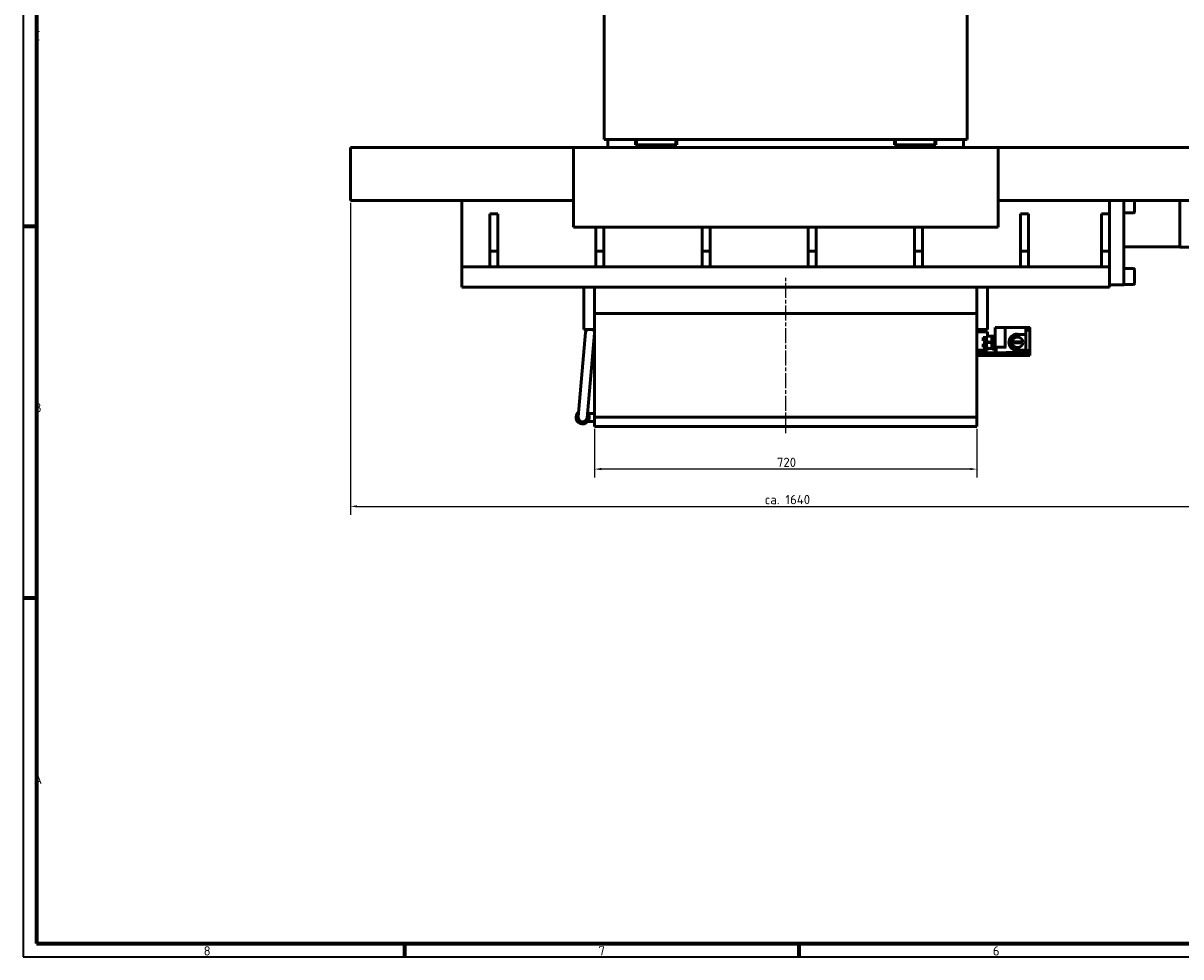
# Model space of a CAD drawing. Header units: millimetres. Extents: x 25 to 5920, y 25 to 4183.
# Tile 1 of 11: x 25 to 2206, y 25 to 1785. Entities that reach past the tile are written whole.
import ezdxf

# ---------------------------------------------------------------- set-up
doc = ezdxf.new("R2010")
doc.units = ezdxf.units.MM
doc.header["$LTSCALE"] = 5
doc.linetypes.add('CHAIN', pattern=[0.3543, 0.2362, -0.0295, 0.0591, -0.0295])
doc.layers.get('0').update_dxf_attribs({"lineweight": 25})
for name, color, linetype, lineweight in [('Bemaßung (ISO)', 7, 'Continuous', 25), ('Mittellinie (ISO)', 7, 'Continuous', 25), ('Rahmen (ISO)', 7, 'Continuous', 70), ('Sichtbar (ISO)', 7, 'Continuous', 50), ('Symbol (ISO)', 7, 'Continuous', 25)]:
    doc.layers.add(name, color=color, linetype=linetype, lineweight=lineweight)
doc.styles.add('Notiztext (DIN)', font='isocpeur.ttf')
doc.dimstyles.new('Standard (DIN)', dxfattribs={"dimscale": 5, "dimtxt": 3.5, "dimasz": 2.5, "dimexe": 3.175, "dimexo": 0.8, "dimgap": 0.8, "dimtad": 1, "dimdec": 3, "dimrnd": 1e-08, "dimtxsty": 'Notiztext (DIN)', "dimcen": 0.09, "dimdle": 10, "dimclrd": 256, "dimclre": 256, "dimclrt": 256, "dimazin": 2, "dimtfac": 0.571429, "dimtdec": 3, "dimtmove": 0, "dimatfit": 3, "dimfxl": 1, "dimtolj": 1, "dimlwd": -1, "dimlwe": -1, "dimarcsym": 0})

# ---------------------------------------------------------------- blocks, each defined once
blk = doc.blocks.new('Ränder Hagen+Goebel Rahmen')
at = {"layer": 'Rahmen (ISO)', "linetype": 'Continuous', "lineweight": 35}
for p, q in [((5, 836), (5, 5)), ((5, 5), (1184, 5))]:
    blk.add_line(p, q, dxfattribs=at)
at = {"layer": 'Rahmen (ISO)'}
for p, q in [((10, 831), (10, 10)), ((10, 280.33), (5, 280.33)), ((10, 140.17), (5, 140.17)), ((10, 10), (1179, 10)), ((148.63, 10), (148.63, 5)), ((297.25, 10), (297.25, 5))]:
    blk.add_line(p, q, dxfattribs=at)
at = {"layer": 'Symbol (ISO)', "char_height": 3.5, "style": 'Notiztext (DIN)'}
for s, insert, attachment_point in [('C', (9, 350.42), 7), ('B', (9, 210.25), 7), ('A', (9, 70.08), 7), ('8', (74.31, 9), 2), ('7', (222.94, 9), 2), ('6', (371.56, 9), 2)]:
    blk.add_mtext(s, dxfattribs=dict(at, insert=insert, attachment_point=attachment_point))
blk = doc.blocks.new('*D6')
at = {"layer": 'Bemaßung (ISO)'}
for p, q in [((1101.3, 1020.3), (1101.3, 928.4)), ((1821.3, 1020.3), (1821.3, 928.4)), ((1808.8, 944.3), (1113.8, 944.3))]:
    blk.add_line(p, q, dxfattribs=at)
for points in [[(1113.8, 946.4), (1113.8, 942.2), (1101.3, 944.3)], [(1808.8, 946.4), (1808.8, 942.2), (1821.3, 944.3)]]:
    blk.add_solid(points, dxfattribs=at)
at = {"layer": 'Defpoints', "color": 0}
for p in [(1101.3, 1024.3), (1821.3, 1024.3), (1101.3, 944.3)]:
    blk.add_point(p, dxfattribs=at)
at = {"layer": 'Bemaßung (ISO)', "insert": (1444.7, 965.8), "char_height": 17.5, "attachment_point": 1, "style": 'Notiztext (DIN)'}
blk.add_mtext('\\A1;720', dxfattribs=at)
blk = doc.blocks.new('*D19')
at = {"layer": 'Bemaßung (ISO)'}
for p, q in [((641.3, 1446.3), (641.3, 858.2)), ((2281.3, 1446.3), (2281.3, 858.2)), ((653.8, 874), (2268.8, 874))]:
    blk.add_line(p, q, dxfattribs=at)
for points in [[(653.8, 876.1), (653.8, 872), (641.3, 874)], [(2268.8, 876.1), (2268.8, 872), (2281.3, 874)]]:
    blk.add_solid(points, dxfattribs=at)
at = {"layer": 'Defpoints', "color": 0}
for p in [(641.3, 1450.3), (2281.3, 1450.3), (2281.3, 874)]:
    blk.add_point(p, dxfattribs=at)
at = {"layer": 'Bemaßung (ISO)', "insert": (1421.7, 895.6), "char_height": 17.5, "attachment_point": 1, "style": 'Notiztext (DIN)'}
blk.add_mtext('\\A1;ca. 1640', dxfattribs=at)

msp = doc.modelspace()

# ---------------------------------------------------------------- linework, layer by layer
at = {"layer": 'Mittellinie (ISO)', "linetype": 'CHAIN', "ltscale": 23.990969}
msp.add_line((1461.3255, 1011.7699), (1461.3255, 1304.5805), dxfattribs=at)
at = {"layer": 'Sichtbar (ISO)'}
for p, q in [((1119.3255, 1565.2699), (1119.3255, 2065.2699)), ((1803.3255, 1565.2699), (1803.3255, 2065.2699)), ((1061.3255, 1550.2699), (641.3255, 1550.2699)), ((641.3255, 1450.2699), (641.3255, 1550.2699)), ((1061.3255, 1400.2699), (1061.3255, 1550.2699)), ((1061.3255, 1550.2699), (1861.3255, 1550.2699)), ((1119.3255, 1565.2699), (1803.3255, 1565.2699)), ((1126.3255, 1565.2699), (1126.3255, 1550.2699)), ((1178.3255, 1555.2699), (1178.3255, 1565.2699)), ((1178.3255, 1555.2699), (1180.3255, 1555.2699)), ((1180.3255, 1555.2699), (1180.3255, 1565.2699)), ((1180.3255, 1555.2699), (1254.3255, 1555.2699)), ((1254.3255, 1555.2699), (1254.3255, 1565.2699)), ((1254.3255, 1555.2699), (1256.3255, 1555.2699)), ((1256.3255, 1555.2699), (1256.3255, 1565.2699)), ((1666.3255, 1555.2699), (1666.3255, 1565.2699)), ((1666.3255, 1555.2699), (1668.3255, 1555.2699)), ((1668.3255, 1555.2699), (1668.3255, 1565.2699)), ((1668.3255, 1555.2699), (1742.3255, 1555.2699)), ((1742.3255, 1555.2699), (1742.3255, 1565.2699)), ((1742.3255, 1555.2699), (1744.3255, 1555.2699)), ((1744.3255, 1555.2699), (1744.3255, 1565.2699)), ((1796.3255, 1550.2699), (1796.3255, 1565.2699)), ((1861.3255, 1550.2699), (1861.3255, 1400.2699)), ((2281.3255, 1550.2699), (1861.3255, 1550.2699)), ((1061.3255, 1450.2699), (641.3255, 1450.2699)), ((851.3255, 1450.2699), (851.3255, 1325.2699)), ((2281.3255, 1450.2699), (1861.3255, 1450.2699)), ((2071.3255, 1450.2699), (2071.3255, 1425.2699)), ((2098.3255, 1291.2699), (2098.3255, 1450.2699)), ((2118.3255, 1450.2699), (2118.3255, 1429.2699)), ((2203.3255, 1363.2699), (2203.3255, 1450.2699)), ((2203.3255, 1362.2699), (2203.3255, 1450.2699)), ((903.8255, 1425.2699), (918.8255, 1425.2699)), ((903.8255, 1355.2699), (903.8255, 1425.2699)), ((918.8255, 1425.2699), (918.8255, 1355.2699)), ((1903.8255, 1355.2699), (1903.8255, 1425.2699)), ((1903.8255, 1425.2699), (1918.8255, 1425.2699)), ((1918.8255, 1425.2699), (1918.8255, 1355.2699)), ((2056.3255, 1355.2699), (2056.3255, 1425.2699)), ((2056.3255, 1425.2699), (2071.3255, 1425.2699)), ((2071.3255, 1425.2699), (2071.3255, 1355.2699)), ((2116.3255, 1427.2699), (2098.3255, 1427.2699)), ((1861.3255, 1400.2699), (1061.3255, 1400.2699)), ((1103.8255, 1355.2699), (1103.8255, 1400.2699)), ((1118.8255, 1400.2699), (1118.8255, 1355.2699)), ((1303.8255, 1355.2699), (1303.8255, 1400.2699)), ((1318.8255, 1400.2699), (1318.8255, 1355.2699)), ((1503.8255, 1355.2699), (1503.8255, 1400.2699)), ((1518.8255, 1400.2699), (1518.8255, 1355.2699)), ((1703.8255, 1355.2699), (1703.8255, 1400.2699)), ((1718.8255, 1400.2699), (1718.8255, 1355.2699)), ((918.8255, 1355.2699), (903.8255, 1355.2699)), ((903.8255, 1325.2699), (903.8255, 1355.2699)), ((918.8255, 1325.2699), (918.8255, 1355.2699)), ((1118.8255, 1355.2699), (1103.8255, 1355.2699)), ((1103.8255, 1325.2699), (1103.8255, 1355.2699)), ((1118.8255, 1325.2699), (1118.8255, 1355.2699)), ((1318.8255, 1355.2699), (1303.8255, 1355.2699)), ((1303.8255, 1325.2699), (1303.8255, 1355.2699)), ((1318.8255, 1325.2699), (1318.8255, 1355.2699)), ((1518.8255, 1355.2699), (1503.8255, 1355.2699)), ((1503.8255, 1325.2699), (1503.8255, 1355.2699)), ((1518.8255, 1325.2699), (1518.8255, 1355.2699)), ((1718.8255, 1355.2699), (1703.8255, 1355.2699)), ((1703.8255, 1325.2699), (1703.8255, 1355.2699)), ((1718.8255, 1325.2699), (1718.8255, 1355.2699)), ((1918.8255, 1355.2699), (1903.8255, 1355.2699)), ((1903.8255, 1325.2699), (1903.8255, 1355.2699)), ((1918.8255, 1325.2699), (1918.8255, 1355.2699)), ((2071.3255, 1355.2699), (2056.3255, 1355.2699)), ((2056.3255, 1325.2699), (2056.3255, 1355.2699)), ((2071.3255, 1325.2699), (2071.3255, 1355.2699)), ((2098.3255, 1363.2699), (2203.3255, 1363.2699)), ((2203.3255, 1362.2699), (2268.3255, 1362.2699)), ((2071.3255, 1325.2699), (851.3255, 1325.2699)), ((851.3255, 1325.2699), (851.3255, 1287.2699)), ((2071.3255, 1325.2699), (2071.3255, 1287.2699)), ((2116.3255, 1322.2699), (2098.3255, 1322.2699)), ((2118.3255, 1320.2699), (2118.3255, 1294.2699)), ((1081.3255, 1287.2699), (851.3255, 1287.2699)), ((1081.3255, 1207.2699), (1081.3255, 1287.2699)), ((1081.3255, 1287.2699), (1101.3255, 1287.2699)), ((1101.3255, 1287.2699), (1821.3255, 1287.2699)), ((1101.3255, 1237.2699), (1101.3255, 1287.2699)), ((1101.3255, 1287.2699), (1101.3255, 1237.2699)), ((1821.3255, 1287.2699), (1821.3255, 1237.2699)), ((1821.3255, 1287.2699), (1841.3255, 1287.2699)), ((1821.3255, 1237.2699), (1821.3255, 1287.2699)), ((1841.3255, 1287.2699), (1841.3255, 1207.2699)), ((2071.3255, 1287.2699), (1841.3255, 1287.2699)), ((2098.3255, 1291.2699), (2071.3255, 1291.2699)), ((2116.3255, 1292.2699), (2098.3255, 1292.2699)), ((1821.3255, 1237.2699), (1101.3255, 1237.2699)), ((1101.3255, 1192.2699), (1101.3255, 1237.2699)), ((1821.3255, 1237.2699), (1821.3255, 1192.2699)), ((1084.3581, 1201.8999), (1070.3581, 1042.5136)), ((1101.3255, 1207.2699), (1081.3255, 1207.2699)), ((1087.2929, 1041.0261), (1101.2929, 1200.4124)), ((1841.3255, 1207.2699), (1821.3255, 1207.2699)), ((1821.3255, 1203.2699), (1841.3255, 1203.2699)), ((1841.3255, 1203.2699), (1841.3255, 1192.2699)), ((1855.8255, 1211.1699), (1856.8255, 1211.1699)), ((1855.8255, 1166.1699), (1855.8255, 1211.1699)), ((1857.217, 1211.1699), (1856.8255, 1211.1699)), ((1859.3301, 1211.1699), (1857.217, 1211.1699)), ((1866.6823, 1211.1699), (1859.3301, 1211.1699)), ((1868.8993, 1211.1699), (1866.6823, 1211.1699)), ((1873.7556, 1211.1699), (1868.8993, 1211.1699)), ((1874.4255, 1211.1699), (1873.7556, 1211.1699)), ((1874.4255, 1174.1699), (1874.4255, 1211.1699)), ((1874.4255, 1211.1699), (1876.3557, 1211.1699)), ((1913.3255, 1211.1699), (1876.3557, 1211.1699)), ((1913.3255, 1211.0699), (1913.3255, 1211.1699)), ((1913.3255, 1163.2699), (1913.3255, 1211.0699)), ((1913.3255, 1211.0699), (1918.8255, 1211.0699)), ((1918.8255, 1211.0699), (1920.8255, 1211.0699)), ((1918.8255, 1203.7699), (1918.8255, 1211.0699)), ((1920.1691, 1210.2523), (1918.8255, 1210.3699)), ((1920.1691, 1204.8874), (1918.8255, 1204.7699)), ((1918.8255, 1203.7699), (1920.8255, 1203.7699)), ((1919.8155, 1208.1699), (1920.1691, 1208.1699)), ((1919.8155, 1208.1699), (1919.8155, 1207.3699)), ((1920.1691, 1207.3699), (1919.8155, 1207.3699)), ((1920.1691, 1208.1699), (1920.6255, 1208.1699)), ((1920.6255, 1207.3699), (1920.1691, 1207.3699)), ((1920.6255, 1209.7542), (1920.6255, 1208.1699)), ((1920.6255, 1207.3699), (1920.6255, 1205.3855)), ((1920.8255, 1207.7699), (1920.8255, 1211.0699)), ((1920.8255, 1203.7699), (1920.8255, 1207.7699)), ((1920.8255, 1170.5699), (1920.8255, 1203.7699)), ((1101.3255, 1192.2699), (1101.3255, 1042.2699)), ((1821.3255, 1042.2699), (1821.3255, 1192.2699)), ((1841.3255, 1192.2699), (1833.3255, 1192.2699)), ((1833.3255, 1192.2699), (1833.3255, 1186.2699)), ((1833.3255, 1186.2699), (1841.3255, 1186.2699)), ((1841.3255, 1180.2699), (1833.3255, 1180.2699)), ((1833.3255, 1180.2699), (1833.3255, 1174.2699)), ((1833.8255, 1192.2699), (1833.8255, 1186.5699)), ((1833.8255, 1186.2699), (1833.8255, 1186.5699)), ((1833.8255, 1186.5699), (1841.797, 1186.5699)), ((1833.8255, 1180.2699), (1833.8255, 1174.5699)), ((1840.9695, 1186.5699), (1840.9695, 1186.2699)), ((1841.3255, 1194.7699), (1849.8255, 1194.7699)), ((1841.3255, 1194.7689), (1841.7465, 1192.2699)), ((1841.7465, 1192.2699), (1841.3255, 1192.2699)), ((1841.797, 1186.5699), (1841.3255, 1183.7709)), ((1841.3255, 1186.2699), (1841.3255, 1180.2699)), ((1841.3255, 1183.7699), (1849.8255, 1183.7699)), ((1841.3255, 1182.7699), (1849.8255, 1182.7699)), ((1841.3255, 1182.7689), (1841.7465, 1180.2699)), ((1841.7465, 1180.2699), (1841.3255, 1180.2699)), ((1849.8255, 1194.7699), (1849.8255, 1183.7699)), ((1849.8255, 1194.7699), (1853.8255, 1194.7699)), ((1849.8255, 1183.7699), (1853.8255, 1183.7699)), ((1849.8255, 1182.7699), (1849.8255, 1171.7699)), ((1849.8255, 1182.7699), (1853.8255, 1182.7699)), ((1850.9029, 1182.7699), (1850.9029, 1183.7699)), ((1853.8255, 1194.7699), (1853.8255, 1183.7699)), ((1855.8255, 1192.1599), (1853.8255, 1192.1599)), ((1853.8255, 1182.7699), (1853.8255, 1171.7699)), ((1855.8255, 1182.1799), (1853.8255, 1182.1799)), ((1855.8255, 1180.1599), (1853.8255, 1180.1599)), ((1891.6749, 1184.1699), (1903.9762, 1184.1699)), ((1903.9762, 1182.1699), (1891.6749, 1182.1699)), ((1897.8255, 1198.7111), (1913.3255, 1198.1699)), ((1897.8255, 1198.1699), (1913.3255, 1198.1699)), ((1841.3255, 1168.2699), (1821.3255, 1168.2699)), ((1920.8255, 1163.2699), (1821.3255, 1163.2699)), ((1821.3255, 1158.2699), (1920.8255, 1158.2699)), ((1833.3255, 1174.2699), (1841.3255, 1174.2699)), ((1833.8255, 1174.2699), (1833.8255, 1174.5699)), ((1833.8255, 1174.5699), (1841.797, 1174.5699)), ((1840.9695, 1174.5699), (1840.9695, 1174.2699)), ((1841.797, 1174.5699), (1841.3255, 1171.7709)), ((1841.3255, 1174.2699), (1841.3255, 1168.2699)), ((1841.3255, 1171.7699), (1849.8255, 1171.7699)), ((1849.8255, 1171.7699), (1853.8255, 1171.7699)), ((1850.9029, 1170.1799), (1850.9029, 1171.7699)), ((1855.8255, 1170.1799), (1850.9029, 1170.1799)), ((1856.8255, 1166.1699), (1855.8255, 1166.1699)), ((1856.8255, 1166.1699), (1857.217, 1166.1699)), ((1857.217, 1166.1699), (1857.8255, 1166.1699)), ((1857.8255, 1163.2699), (1857.8255, 1174.1699)), ((1857.8255, 1174.1699), (1859.7557, 1174.1699)), ((1876.3557, 1174.1699), (1859.7557, 1174.1699)), ((1876.8255, 1163.8699), (1903.3255, 1163.8699)), ((1876.8255, 1163.2699), (1876.8255, 1163.8699)), ((1913.3255, 1168.1699), (1897.8255, 1167.6286)), ((1897.8255, 1168.1699), (1913.3255, 1168.1699)), ((1903.3255, 1163.8699), (1903.3255, 1163.2699)), ((1913.3255, 1163.2699), (1918.8255, 1163.2699)), ((1918.8255, 1170.5699), (1920.8255, 1170.5699)), ((1918.8255, 1163.2699), (1918.8255, 1170.5699)), ((1920.1691, 1169.0523), (1918.8255, 1169.1699)), ((1920.1691, 1163.6874), (1918.8255, 1163.5699)), ((1919.8155, 1166.7699), (1920.1691, 1166.7699)), ((1919.8155, 1166.7699), (1919.8155, 1165.9699)), ((1920.1691, 1165.9699), (1919.8155, 1165.9699)), ((1920.1691, 1166.7699), (1920.6255, 1166.7699)), ((1920.6255, 1165.9699), (1920.1691, 1165.9699)), ((1920.6255, 1168.5542), (1920.6255, 1166.7699)), ((1920.6255, 1165.9699), (1920.6255, 1164.1855)), ((1920.8255, 1166.5699), (1920.8255, 1170.5699)), ((1920.8255, 1163.2699), (1920.8255, 1166.5699)), ((1920.8255, 1158.2699), (1920.8255, 1163.2699)), ((1088.8255, 1049.2699), (1101.3255, 1049.2699)), ((1101.3255, 1034.2699), (1088.8255, 1034.2699)), ((1101.3255, 1024.2699), (1101.3255, 1042.2699)), ((1821.3255, 1042.2699), (1101.3255, 1042.2699)), ((1821.3255, 1042.2699), (1821.3255, 1024.2699)), ((1821.3255, 1024.2699), (1101.3255, 1024.2699))]:
    msp.add_line(p, q, dxfattribs=at)
at = {"layer": 'Sichtbar (ISO)', "flags": 128}
msp.add_lwpolyline([(1850.9699, 1170.1861), (1850.9645, 1170.1857), (1850.9593, 1170.1852), (1850.9543, 1170.1848), (1850.9495, 1170.1843), (1850.9449, 1170.1839), (1850.9406, 1170.1835), (1850.9365, 1170.1831), (1850.9327, 1170.1828), (1850.929, 1170.1824), (1850.9257, 1170.1821), (1850.9225, 1170.1818), (1850.9196, 1170.1815), (1850.9169, 1170.1813), (1850.9145, 1170.181), (1850.9123, 1170.1808), (1850.9103, 1170.1806), (1850.9085, 1170.1804), (1850.907, 1170.1803), (1850.9058, 1170.1802), (1850.9047, 1170.1801), (1850.9039, 1170.18), (1850.9033, 1170.1799), (1850.903, 1170.1799), (1850.9029, 1170.1799)], dxfattribs=at)
at = {"layer": 'Sichtbar (ISO)'}
msp.add_circle((1897.8255, 1183.1699), 10, dxfattribs=at)
for centre, radius, start, end in [((2116.3255, 1429.2699), 2, 270, 0), ((2116.3255, 1320.2699), 2, 0, 90), ((2116.3255, 1294.2699), 2, 270, 0), ((1092.8255, 1201.1562), 8.5, 134.006903, 174.9801999), ((1092.8255, 1201.1562), 8.5, 354.9801999, 45.993097), ((1920.1255, 1209.7542), 0.5, 0, 85), ((1920.1255, 1205.3855), 0.5, 275, 0), ((1897.8255, 1183.1699), 16, 145.1866119, 214.8133881), ((1897.8255, 1183.1699), 15, 90, 270), ((1897.8255, 1183.1699), 6.2314, 170.7654096, 189.2345904), ((1897.8255, 1183.1699), 6.2314, 350.7654096, 9.2345904), ((1920.1255, 1168.5542), 0.5, 0, 85), ((1920.1255, 1164.1855), 0.5, 275, 0), ((1078.8255, 1041.7699), 12.5, 127.8238429, 42.1365568), ((1078.8255, 1041.7699), 8.5, 174.9801999, 354.9801999)]:
    msp.add_arc(centre, radius, start, end, dxfattribs=at)
for centre, major_axis, ratio, start_param, end_param in [((1842.6372, 1189.2699), (0, -3), 0.748955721, 5.832158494, 5.893852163), ((1850.8255, 1187.1699), (0, 4.99), 0.577350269, 3.632801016, 3.96276617), ((1897.2821, 1183.1699), (15.5602, 0), 0.999390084, 1.535868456, 2.51375243), ((1842.6372, 1177.2699), (0, -3), 0.748955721, 5.832158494, 5.893852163), ((1850.8255, 1175.1699), (0, 4.99), 0.577350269, 3.191713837, 3.96276617), ((1897.2821, 1183.1699), (15.5602, 0), 0.999390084, 3.769432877, 4.747316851)]:
    msp.add_ellipse(centre, major_axis=major_axis, ratio=ratio, start_param=start_param, end_param=end_param, dxfattribs=at)

# ---------------------------------------------------------------- block references
at = {"xscale": 5, "yscale": 5, "zscale": 5}
msp.add_blockref('Ränder Hagen+Goebel Rahmen', (0, 0), dxfattribs=at)

# ---------------------------------------------------------------- dimensions: what is measured, and where the dimension line sits
at = {"layer": 'Bemaßung (ISO)'}
dim = msp.add_linear_dim(base=(2281.3255, 874.0456), p1=(641.3255, 1450.2699), p2=(2281.3255, 1450.2699), angle=180, text='ca. <>', dimstyle='Standard (DIN)', override={"dimdec": 3, "dimtp": 0, "dimtm": 0, "dimtdec": 3, "dimatfit": 2}, dxfattribs=at)
dim.commit()
dim.dimension.update_dxf_attribs({"geometry": '*D19', "text_midpoint": (1462.8646, 874.0456), "dimtype": 160})
dim = msp.add_linear_dim(base=(1101.3255, 944.2699), p1=(1821.3255, 1024.2699), p2=(1101.3255, 1024.2699), angle=180, dimstyle='Standard (DIN)', override={"dimdec": 3, "dimtp": 0, "dimtm": 0, "dimtdec": 3, "dimatfit": 2}, dxfattribs=at)
dim.commit()
dim.dimension.update_dxf_attribs({"geometry": '*D6', "text_midpoint": (1461.3255, 944.2699), "dimtype": 160})

doc.saveas('drawing.dxf')
